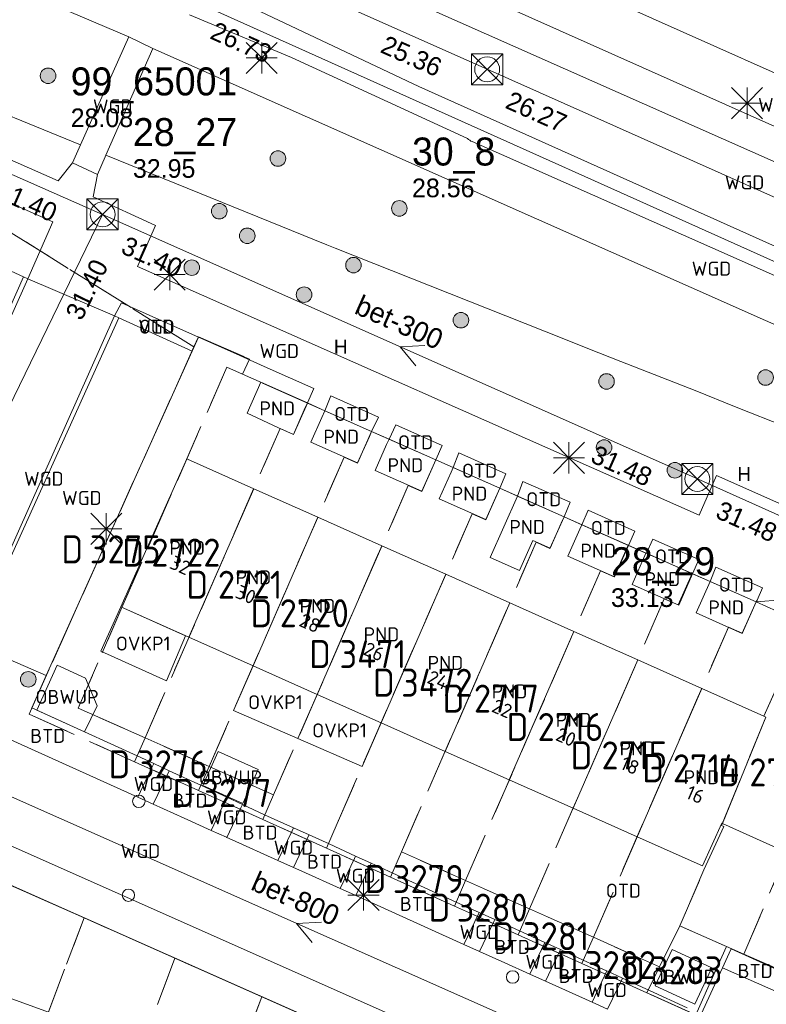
# Model space of a CAD drawing. Header units: metres. Extents: x 207644 to 210135, y 370459 to 373417.
# Tile 96 of 256: x 208262 to 208310, y 371814 to 371877. Entities that reach past the tile are written whole.
import ezdxf
from ezdxf.enums import TextEntityAlignment as Align

# ---------------------------------------------------------------- set-up
doc = ezdxf.new("R2010")
doc.units = ezdxf.units.M
doc.linetypes.add('HIDDEN2', pattern=[4.7625, 3.175, -1.5875])
for name, color, linetype in [('BTD', 7, 'Continuous'), ('combi_kolk', 7, 'Continuous'), ('CON_BxH300x300mm', 7, 'Continuous'), ('CON_BxH400x400mm', 7, 'Continuous'), ('CON_BxH800x800mm', 7, 'Continuous'), ('DMM_BxH300x300mm', 7, 'Continuous'), ('DMM_BxH800x800mm', 7, 'Continuous'), ('GB', 1, 'Continuous'), ('GB07', 1, 'Continuous'), ('GB11', 1, 'Continuous'), ('INV_BxH300x300mm', 7, 'Continuous'), ('INV_BxH400x400mm', 7, 'Continuous'), ('INV_BxH800x800mm', 7, 'Continuous'), ('KAD_Niet_vastgesteld_Perceel', 30, 'Continuous'), ('KAD_perceelnummer', 212, 'Continuous'), ('KAD_sectie', 212, 'Continuous'), ('KAD_Vastgesteld_Perceel', 212, 'Continuous'), ('KO_INSPECTIE', 7, 'Continuous'), ('NAR', 7, 'Continuous'), ('NLV_inspectieput', 7, 'Continuous'), ('NNR_inspectieput', 7, 'Continuous'), ('NOD_inspectieput', 7, 'Continuous'), ('OBWUP', 7, 'Continuous'), ('OTD', 7, 'Continuous'), ('OVKP1', 7, 'Continuous'), ('PIJL', 7, 'Continuous'), ('PND', 7, 'Continuous'), ('VGO', 7, 'Continuous'), ('WGD', 7, 'Continuous')]:
    doc.layers.add(name, color=color, linetype=linetype)
for name, color, linetype, lineweight in [('GIMGMV', 7, 'Continuous', 25), ('GMV', 7, 'Continuous', 25), ('GP1', 7, 'Continuous', 30), ('Q21_lantaarnpaal', 1, 'Continuous', 0), ('Q26_boom', 72, 'Continuous', 0), ('Q28_rioolput', 153, 'Continuous', 0)]:
    doc.layers.add(name, color=color, linetype=linetype, lineweight=lineweight)
doc.styles.add('ISO', font='isocpeur.ttf', dxfattribs={"height": 1})
doc.styles.add('ISOCP', font='ISOCP.shx', dxfattribs={"height": 1.8})

# ---------------------------------------------------------------- blocks, each defined once
blk = doc.blocks.new('ACMAP_ANN_TEMPLATE_Vastgesteld_Perceelnummer')
at = {"layer": 'KAD_perceelnummer', "style": 'ISOCP'}
blk.add_attdef('Perceelnummer', text='', height=1.8, dxfattribs=at).set_placement((0, 0), align=Align.MIDDLE)
at = {"layer": 'KAD_sectie', "style": 'ISOCP'}
blk.add_attdef('sectie', text='', height=1.8, dxfattribs=at).set_placement((-2.7, 0), align=Align.MIDDLE_RIGHT)
blk = doc.blocks.new('Q26')
blk.add_hatch(color=256).paths.add_polyline_path([(-0.452, -0.01, 1), (0.548, -0.01, 1)])
blk.add_circle((0.048, -0.01), 0.5)
blk = doc.blocks.new('Q21')
for p, q in [((-1, 1), (0, 0)), ((0, 1), (0, 0)), ((0, 0), (1, 1)), ((-1, 0), (0, 0)), ((-1, -1), (0, 0)), ((0, 0), (1, 0)), ((0, 0), (0, -1)), ((0, 0), (1, -1))]:
    blk.add_line(p, q)
blk = doc.blocks.new('Q28')
at = {"linetype": 'Continuous'}
for p, q in [((-1, -1), (1, 1)), ((-1, 1), (1, -1))]:
    blk.add_line(p, q, dxfattribs=at)
blk.add_lwpolyline([(1, 1), (1, -1), (-1, -1), (-1, 1)], close=True)

msp = doc.modelspace()

# ---------------------------------------------------------------- linework, layer by layer
at = {"layer": 'combi_kolk', "color": 253, "lineweight": 13}
for centre in [(208270.12, 371826.8), (208269.45, 371820.76), (208294.15, 371815.5)]:
    msp.add_circle(centre, 0.4, dxfattribs=at)
at = {"layer": 'CON_BxH300x300mm', "color": 253, "linetype": 'Continuous', "lineweight": 13}
for points in [[(208267.79, 371864.55), (208229.47, 371881.47)], [(208251.79, 371831.6), (208267.79, 371864.55)], [(208267.79, 371864.55), (208306.02, 371847.53)], [(208306.02, 371847.53), (208343.93, 371830.55)]]:
    msp.add_lwpolyline(points, dxfattribs=at)
at = {"layer": 'CON_BxH400x400mm', "color": 253, "linetype": 'Continuous', "lineweight": 13}
msp.add_lwpolyline([(208398.595, 371822.186), (208273.531, 371878.355)], dxfattribs=at)
at = {"layer": 'CON_BxH800x800mm', "color": 253, "linetype": 'Continuous', "lineweight": 13}
for points in [[(208292.51, 371873.88), (208249.33, 371893.09)], [(208335.85, 371854.56), (208292.51, 371873.88)], [(208308.71, 371806.31), (208251.79, 371831.6)]]:
    msp.add_lwpolyline(points, dxfattribs=at)
at = {"layer": 'GB', "color": 253, "linetype": 'Continuous', "lineweight": 13}
for points in [[(208277.081, 371851.771), (208277.958, 371853.748)], [(208280.956, 371852.418), (208277.958, 371853.748)], [(208280.956, 371852.418), (208280.756, 371851.968)], [(208280.756, 371851.968), (208280.061, 371850.401)], [(208282.08, 371851.919), (208281.891, 371851.494)], [(208282.08, 371851.919), (208285.078, 371850.589)], [(208281.891, 371851.494), (208281.185, 371849.902)], [(208280.061, 371850.401), (208279.044, 371850.852)], [(208284.937, 371850.272), (208285.078, 371850.589)], [(208281.185, 371849.902), (208284.183, 371848.572)], [(208284.183, 371848.572), (208284.937, 371850.272)], [(208286.049, 371849.745), (208286.202, 371850.09)], [(208289.2, 371848.76), (208286.202, 371850.09)], [(208285.307, 371848.073), (208286.049, 371849.745)], [(208273.202, 371848.823), (208268.956, 371839.302)], [(208273.239, 371848.807), (208273.202, 371848.823)], [(208277.505, 371846.904), (208273.239, 371848.807)], [(208289.2, 371848.76), (208289.034, 371848.386)], [(208288.305, 371846.743), (208285.307, 371848.073)], [(208289.034, 371848.386), (208288.305, 371846.743)], [(208289.429, 371846.244), (208290.192, 371847.964)], [(208290.192, 371847.964), (208290.324, 371848.261)], [(208293.322, 371846.931), (208290.324, 371848.261)], [(208281.624, 371845.066), (208277.505, 371846.904)], [(208293.322, 371846.931), (208292.427, 371844.914)], [(208292.427, 371844.914), (208289.429, 371846.244)], [(208294.455, 371846.428), (208292.706, 371842.486)], [(208294.455, 371846.428), (208297.453, 371845.098)], [(208285.744, 371843.228), (208281.624, 371845.066)], [(208297.271, 371844.688), (208297.453, 371845.098)], [(208296.558, 371843.081), (208297.271, 371844.688)], [(208298.469, 371844.304), (208297.701, 371842.574)], [(208298.596, 371844.591), (208298.469, 371844.304)], [(208298.596, 371844.591), (208301.594, 371843.261)], [(208295.451, 371843.572), (208296.558, 371843.081)], [(208285.744, 371843.228), (208289.845, 371841.398)], [(208300.699, 371841.244), (208301.594, 371843.261)], [(208297.701, 371842.574), (208300.699, 371841.244)], [(208302.718, 371842.762), (208301.823, 371840.745)], [(208302.718, 371842.762), (208302.743, 371842.751)], [(208305.716, 371841.432), (208302.743, 371842.751)], [(208293.966, 371839.56), (208289.845, 371841.398)], [(208304.821, 371839.415), (208305.716, 371841.432)], [(208301.823, 371840.745), (208304.821, 371839.415)], [(208306.84, 371840.933), (208305.945, 371838.916)], [(208306.84, 371840.933), (208309.802, 371839.619)], [(208273.34, 371837.349), (208268.956, 371839.302)], [(208298.086, 371837.722), (208293.966, 371839.56)], [(208308.907, 371837.603), (208309.802, 371839.619)], [(208305.945, 371838.916), (208308.907, 371837.603)], [(208277.462, 371835.513), (208273.34, 371837.349)], [(208302.187, 371835.892), (208298.086, 371837.722)], [(208306.298, 371834.058), (208302.187, 371835.892)], [(208281.585, 371833.677), (208277.462, 371835.513)], [(208310.29, 371832.277), (208311.516, 371834.997)], [(208310.29, 371832.277), (208306.298, 371834.058)], [(208281.585, 371833.677), (208285.688, 371831.85)], [(208289.811, 371830.014), (208285.688, 371831.85)], [(208293.933, 371828.178), (208289.811, 371830.014)], [(208298.037, 371826.35), (208293.933, 371828.178)], [(208302.15, 371824.518), (208298.037, 371826.35)], [(208306.36, 371822.643), (208307.592, 371825.389)], [(208307.592, 371825.389), (208307.628, 371825.373)], [(208307.628, 371825.373), (208311.772, 371823.514)], [(208302.15, 371824.518), (208306.36, 371822.643)], [(208264.31, 371813.236), (208261.558, 371814.253)]]:
    msp.add_lwpolyline(points, dxfattribs=at)
at = {"layer": 'GB07', "color": 253, "linetype": 'Continuous', "lineweight": 13}
for points in [[(208273.34, 371837.349), (208277.505, 371846.904)], [(208281.624, 371845.066), (208277.462, 371835.513)], [(208281.585, 371833.677), (208285.744, 371843.228)], [(208285.688, 371831.85), (208289.845, 371841.398)], [(208289.811, 371830.014), (208293.966, 371839.56)], [(208293.933, 371828.178), (208298.086, 371837.722)], [(208298.037, 371826.35), (208302.187, 371835.892)], [(208306.298, 371834.058), (208302.15, 371824.518)], [(208310.417, 371832.221), (208307.628, 371825.373)], [(208310.29, 371832.277), (208310.417, 371832.221)]]:
    msp.add_lwpolyline(points, dxfattribs=at)
at = {"layer": 'GB11', "color": 253, "linetype": 'Continuous', "lineweight": 13}
for points in [[(208279.044, 371850.852), (208277.081, 371851.771)], [(208294.597, 371841.647), (208295.451, 371843.572)], [(208292.706, 371842.486), (208294.597, 371841.647)]]:
    msp.add_lwpolyline(points, dxfattribs=at)
at = {"layer": 'GIMGMV', "color": 253, "linetype": 'Continuous', "lineweight": 13}
for points in [[(208264.878, 371835.546), (208263.562, 371832.663)], [(208265.102, 371835.444), (208264.878, 371835.546)], [(208266.693, 371834.717), (208265.102, 371835.444)], [(208267.451, 371832.938), (208266.693, 371834.717)], [(208266.632, 371831.263), (208267.451, 371832.938)], [(208263.562, 371832.663), (208266.632, 371831.263)], [(208275.211, 371830.003), (208274.23, 371827.822)], [(208277.784, 371828.846), (208275.211, 371830.003)], [(208276.803, 371826.665), (208277.784, 371828.846)], [(208274.23, 371827.822), (208276.803, 371826.665)], [(208304.395, 371817.272), (208303.317, 371814.936)], [(208306.941, 371816.097), (208304.395, 371817.272)], [(208305.863, 371813.76), (208306.901, 371816.011)], [(208306.901, 371816.011), (208306.941, 371816.097)], [(208303.317, 371814.936), (208305.764, 371813.806)], [(208305.764, 371813.806), (208305.863, 371813.76)]]:
    msp.add_lwpolyline(points, dxfattribs=at)
at = {"layer": 'GMV', "color": 253, "linetype": 'Continuous', "lineweight": 13}
for points in [[(208217.385, 371887.735), (208264.938, 371866.698)], [(208383.527, 371837.85), (208276.009, 371885.834)], [(208277.043, 371882.996), (208382.76, 371836.119)], [(208269.484, 371875.958), (208263.377, 371878.588)], [(208275.195, 371878.909), (208288.12, 371872.782)], [(208299.386, 371878.832), (208375.927, 371844.682)], [(208273.376, 371877.387), (208279.925, 371874.648)], [(208266.38, 371869.024), (208269.484, 371875.958)], [(208269.484, 371875.958), (208271.025, 371875.21)], [(208268.003, 371868.355), (208271.025, 371875.21)], [(208389.343, 371822.644), (208271.025, 371875.21)], [(208279.925, 371874.648), (208291.25, 371869.435)], [(208288.12, 371872.782), (208371.696, 371835.248)], [(208257.75, 371872.531), (208266.38, 371869.024)], [(208266.38, 371869.024), (208265.858, 371867.857)], [(208291.549, 371869.228), (208308.894, 371861.549)], [(208267.453, 371867.109), (208267.955, 371868.247)], [(208267.955, 371868.247), (208268.003, 371868.355)], [(208282.198, 371862.593), (208268.003, 371868.355)], [(208264.938, 371866.698), (208265.858, 371867.857)], [(208265.858, 371867.857), (208267.453, 371867.109)], [(208267.453, 371867.109), (208267.188, 371865.666)], [(208259.587, 371866.273), (208264.583, 371864.059)], [(208267.188, 371865.666), (208271.185, 371863.836)], [(208264.583, 371864.059), (208262.98, 371860.41)], [(208271.185, 371863.836), (208270.045, 371861.203)], [(208257.998, 371862.689), (208262.708, 371860.534)], [(208282.734, 371862.375), (208282.198, 371862.593)], [(208296.188, 371857.031), (208282.734, 371862.375)], [(208308.894, 371861.549), (208397.733, 371822.086)], [(208270.045, 371861.203), (208306.141, 371845.212)], [(208253.402, 371839.552), (208262.708, 371860.534)], [(208253.676, 371839.513), (208262.98, 371860.41)], [(208262.98, 371860.41), (208262.708, 371860.534)], [(208268.561, 371858.024), (208262.98, 371860.41)], [(208269.008, 371858.857), (208268.561, 371858.024)], [(208273.95, 371856.658), (208269.008, 371858.857)], [(208268.561, 371858.024), (208259.195, 371837.051)], [(208268.834, 371857.899), (208259.371, 371836.97)], [(208268.561, 371858.024), (208268.834, 371857.899)], [(208273.546, 371855.75), (208268.834, 371857.899)], [(208299.696, 371855.646), (208296.188, 371857.031)], [(208273.95, 371856.658), (208273.546, 371855.75)], [(208276.19, 371855.661), (208273.95, 371856.658)], [(208273.546, 371855.75), (208264.174, 371834.883)], [(208276.19, 371855.661), (208278.375, 371854.689)], [(208301.094, 371855.094), (208299.696, 371855.646)], [(208305.875, 371853.219), (208301.094, 371855.094)], [(208281.366, 371853.358), (208278.375, 371854.689)], [(208280.956, 371852.418), (208281.366, 371853.358)], [(208308.516, 371852.156), (208305.875, 371853.219)], [(208282.08, 371851.919), (208280.956, 371852.418)], [(208282.08, 371851.919), (208282.457, 371852.873)], [(208282.457, 371852.873), (208285.534, 371851.504)], [(208311.656, 371850.906), (208308.516, 371852.156)], [(208285.534, 371851.504), (208285.078, 371850.589)], [(208285.078, 371850.589), (208286.202, 371850.09)], [(208286.647, 371851.009), (208286.202, 371850.09)], [(208289.611, 371849.69), (208286.647, 371851.009)], [(208289.2, 371848.76), (208289.611, 371849.69)], [(208290.698, 371849.207), (208290.324, 371848.261)], [(208293.718, 371847.863), (208290.698, 371849.207)], [(208290.324, 371848.261), (208289.2, 371848.76)], [(208293.322, 371846.931), (208293.718, 371847.863)], [(208294.455, 371846.428), (208294.809, 371847.377)], [(208294.809, 371847.377), (208297.839, 371846.029)], [(208306.141, 371845.212), (208307.243, 371847.753)], [(208307.243, 371847.753), (208348.237, 371829.545)], [(208293.322, 371846.931), (208294.455, 371846.428)], [(208297.839, 371846.029), (208297.453, 371845.098)], [(208298.596, 371844.591), (208298.991, 371845.517)], [(208298.991, 371845.517), (208301.997, 371844.179)], [(208298.596, 371844.591), (208297.453, 371845.098)], [(208301.997, 371844.179), (208301.594, 371843.261)], [(208303.15, 371843.666), (208302.743, 371842.751)], [(208306.108, 371842.35), (208303.15, 371843.666)], [(208301.594, 371843.261), (208302.718, 371842.762)], [(208305.716, 371841.432), (208306.108, 371842.35)], [(208306.84, 371840.933), (208307.2, 371841.864)], [(208307.2, 371841.864), (208310.199, 371840.53)], [(208306.84, 371840.933), (208305.716, 371841.432)], [(208330.887, 371793.257), (208223.799, 371840.874)], [(208310.199, 371840.53), (208309.857, 371839.745)], [(208309.802, 371839.619), (208311.44, 371839.754)], [(208309.857, 371839.745), (208309.802, 371839.619)], [(208264.174, 371834.883), (208259.371, 371836.97)], [(208264.174, 371834.883), (208263.234, 371832.813)], [(208270.049, 371827.062), (208257.45, 371832.749)], [(208263.234, 371832.813), (208270.016, 371829.719)], [(208270.016, 371829.719), (208271.081, 371829.227)], [(208270.945, 371828.941), (208270.049, 371827.062)], [(208271.081, 371829.227), (208270.945, 371828.941)], [(208272.079, 371828.766), (208271.081, 371829.227)], [(208271.948, 371828.492), (208271.052, 371826.609)], [(208272.079, 371828.766), (208271.948, 371828.492)], [(208274.141, 371827.813), (208272.079, 371828.766)], [(208274.141, 371827.813), (208275.782, 371827.056)], [(208270.049, 371827.062), (208271.052, 371826.609)], [(208275.782, 371827.056), (208275.671, 371826.824)], [(208276.779, 371826.595), (208275.782, 371827.056)], [(208271.052, 371826.609), (208273.024, 371825.719)], [(208275.671, 371826.824), (208274.769, 371824.931)], [(208276.779, 371826.595), (208276.674, 371826.375)], [(208278.203, 371825.938), (208276.779, 371826.595)], [(208276.674, 371826.375), (208275.771, 371824.479)], [(208278.203, 371825.938), (208280.062, 371825.096)], [(208273.024, 371825.719), (208274.769, 371824.931)], [(208318.73, 371796.145), (208254.404, 371824.72)], [(208274.769, 371824.931), (208275.755, 371824.486)], [(208275.755, 371824.486), (208275.771, 371824.479)], [(208275.771, 371824.479), (208276.116, 371824.323)], [(208279.968, 371824.899), (208279.06, 371822.994)], [(208280.062, 371825.096), (208279.968, 371824.899)], [(208280.062, 371825.096), (208281.063, 371824.643)], [(208281.063, 371824.643), (208280.971, 371824.45)], [(208281.063, 371824.643), (208282.344, 371824.063)], [(208276.116, 371824.323), (208279.06, 371822.994)], [(208280.971, 371824.45), (208280.063, 371822.541)], [(208282.344, 371824.063), (208284.055, 371823.279)], [(208284.055, 371823.279), (208283.976, 371823.113)], [(208284.055, 371823.279), (208285.054, 371822.822)], [(208280.063, 371822.541), (208279.06, 371822.994)], [(208283.976, 371823.113), (208283.059, 371821.189)], [(208284.98, 371822.666), (208284.061, 371820.737)], [(208285.054, 371822.822), (208284.98, 371822.666)], [(208286.438, 371822.188), (208285.054, 371822.822)], [(208280.063, 371822.541), (208280.6, 371822.299)], [(208280.6, 371822.299), (208283.059, 371821.189)], [(208286.438, 371822.188), (208290.516, 371820.313)], [(208283.782, 371820.862), (208283.059, 371821.189)], [(208284.061, 371820.737), (208283.782, 371820.862)], [(208291.017, 371817.597), (208284.061, 371820.737)], [(208290.516, 371820.313), (208291.993, 371819.643)], [(208291.955, 371819.564), (208291.017, 371817.597)], [(208291.993, 371819.643), (208291.955, 371819.564)], [(208291.993, 371819.643), (208292.993, 371819.189)], [(208292.959, 371819.117), (208292.02, 371817.144)], [(208292.993, 371819.189), (208292.959, 371819.117)], [(208294.578, 371818.469), (208292.993, 371819.189)], [(208294.578, 371818.469), (208296.226, 371817.717)], [(208291.017, 371817.597), (208292.02, 371817.144)], [(208296.205, 371817.673), (208295.257, 371815.683)], [(208296.226, 371817.717), (208296.205, 371817.673)], [(208296.226, 371817.717), (208297.226, 371817.261)], [(208292.02, 371817.144), (208293.638, 371816.414)], [(208297.21, 371817.226), (208296.259, 371815.23)], [(208297.226, 371817.261), (208297.21, 371817.226)], [(208298.688, 371816.594), (208297.226, 371817.261)], [(208308.167, 371817.269), (208307.629, 371816.098)], [(208308.186, 371817.311), (208308.167, 371817.269)], [(208308.186, 371817.311), (208311.841, 371815.651)], [(208293.638, 371816.414), (208295.257, 371815.683)], [(208298.688, 371816.594), (208300.183, 371815.904)], [(208295.257, 371815.683), (208296.259, 371815.23)], [(208300.207, 371815.893), (208299.248, 371813.881)], [(208300.183, 371815.904), (208300.207, 371815.893)], [(208300.207, 371815.893), (208301.204, 371815.433)], [(208306.262, 371813.12), (208307.629, 371816.098)], [(208307.629, 371816.098), (208311.284, 371814.482)], [(208296.259, 371815.23), (208299.248, 371813.881)], [(208301.204, 371815.433), (208300.251, 371813.428)], [(208301.204, 371815.433), (208302.953, 371814.625)], [(208302.953, 371814.625), (208305.37, 371813.526)], [(208299.248, 371813.881), (208300.251, 371813.428)]]:
    msp.add_lwpolyline(points, dxfattribs=at)
msp.add_lwpolyline([(208291.25, 371869.435, 0.138087), (208291.549, 371869.228)], format="xyb", dxfattribs=at)
at = {"layer": 'GP1', "color": 253, "linetype": 'Continuous', "lineweight": 13}
for points in [[(208267.67, 371836.462), (208268.956, 371839.302)], [(208268.956, 371839.302), (208273.129, 371837.443)], [(208273.129, 371837.443), (208271.899, 371834.558)], [(208271.899, 371834.558), (208267.67, 371836.462)], [(208277.462, 371835.513), (208276.213, 371832.643)], [(208281.585, 371833.677), (208280.35, 371830.842)], [(208276.213, 371832.643), (208280.35, 371830.842)], [(208285.688, 371831.85), (208284.469, 371829.049)], [(208284.469, 371829.049), (208280.35, 371830.842)]]:
    msp.add_lwpolyline(points, dxfattribs=at)
at = {"layer": 'KAD_Niet_vastgesteld_Perceel', "color": 253, "linetype": 'HIDDEN2', "lineweight": 13}
msp.add_lwpolyline([(208311.125, 371839.031), (208309.798, 371839.62), (208305.679, 371841.448), (208301.563, 371843.274), (208297.449, 371845.1), (208293.317, 371846.933), (208289.203, 371848.758), (208285.084, 371850.585), (208280.964, 371852.413), (208276.793, 371854.264), (208277.235, 371855.234), (208273.951, 371856.666), (208273.665, 371856.03), (208257.6, 371866.051), (208257.358, 371866.156), (208253.462, 371867.878), (208249.361, 371869.69), (208245.239, 371871.512), (208241.114, 371873.335), (208236.996, 371875.155), (208232.875, 371876.976), (208229.987, 371878.252)], dxfattribs=at)
at = {"layer": 'KAD_Vastgesteld_Perceel', "color": 253, "linetype": 'HIDDEN2', "lineweight": 13}
for points in [[(208257.6, 371866.051), (208273.665, 371856.03), (208263.063, 371832.41), (208269.851, 371829.346), (208273.966, 371827.488), (208278.081, 371825.63), (208282.176, 371823.781), (208286.29, 371821.924), (208290.403, 371820.067), (208294.5, 371818.218), (208298.604, 371816.366), (208302.768, 371814.486), (208305.913, 371813.067), (208307.887, 371817.468), (208309.015, 371816.969), (208313.108, 371815.158)], [(208312.667, 371798.837), (208307.067, 371801.325), (208301.325, 371803.876), (208295.515, 371806.457), (208289.753, 371809.017), (208283.884, 371811.624), (208278.027, 371814.226), (208272.433, 371816.711), (208266.596, 371819.304), (208260.758, 371821.897)]]:
    msp.add_lwpolyline(points, dxfattribs=at)
for points in [[(208269.035, 371839.267), (208266.227, 371832.79), (208270.52, 371830.879), (208269.851, 371829.346), (208263.063, 371832.41), (208273.665, 371856.03), (208273.951, 371856.666), (208277.235, 371855.234), (208276.793, 371854.264), (208275.772, 371854.717), (208269.035, 371839.267)], [(208270.52, 371830.879), (208266.227, 371832.79), (208269.035, 371839.267), (208275.772, 371854.717), (208276.793, 371854.264), (208280.964, 371852.413), (208280.068, 371850.392), (208279.195, 371850.781), (208270.52, 371830.879)], [(208274.644, 371829.044), (208270.52, 371830.879), (208279.195, 371850.781), (208280.068, 371850.392), (208280.964, 371852.413), (208285.084, 371850.585), (208284.183, 371848.553), (208283.313, 371848.942), (208274.644, 371829.044)], [(208283.313, 371848.942), (208284.183, 371848.553), (208285.084, 371850.585), (208289.203, 371848.758), (208288.303, 371846.729), (208287.436, 371847.115), (208278.768, 371827.208), (208274.644, 371829.044), (208283.313, 371848.942)], [(208278.768, 371827.208), (208287.436, 371847.115), (208288.303, 371846.729), (208289.203, 371848.758), (208293.317, 371846.933), (208292.414, 371844.898), (208291.539, 371845.288), (208282.872, 371825.381), (208282.176, 371823.781), (208278.081, 371825.63), (208278.768, 371827.208)], [(208292.414, 371844.898), (208293.317, 371846.933), (208297.449, 371845.1), (208296.547, 371843.066), (208295.662, 371843.458), (208286.996, 371823.546), (208286.29, 371821.924), (208282.176, 371823.781), (208282.872, 371825.381), (208291.539, 371845.288), (208292.414, 371844.898)], [(208295.662, 371843.458), (208296.547, 371843.066), (208297.449, 371845.1), (208301.563, 371843.274), (208300.663, 371841.246), (208299.787, 371841.632), (208291.119, 371821.711), (208286.996, 371823.546), (208295.662, 371843.458)], [(208299.787, 371841.632), (208300.663, 371841.246), (208301.563, 371843.274), (208305.679, 371841.448), (208304.783, 371839.428), (208303.896, 371839.821), (208295.225, 371819.884), (208291.119, 371821.711), (208299.787, 371841.632)], [(208306.445, 371822.401), (208304.892, 371818.793), (208303.593, 371816.16), (208299.339, 371818.053), (208308.014, 371838.006), (208308.908, 371837.614), (208309.798, 371839.62), (208311.125, 371839.031), (208311.405, 371839.676), (208312.283, 371841.692), (208315.288, 371840.354), (208314.373, 371838.348), (208313.252, 371838.849), (208310.29, 371832.278), (208310.417, 371832.221), (208307.577, 371825.248), (208307.723, 371825.183), (208306.445, 371822.401)], [(208303.896, 371839.821), (208304.783, 371839.428), (208305.679, 371841.448), (208309.798, 371839.62), (208308.908, 371837.614), (208308.014, 371838.006), (208299.339, 371818.053), (208295.225, 371819.884), (208303.896, 371839.821)], [(208306.445, 371822.401), (208307.723, 371825.183), (208307.577, 371825.248), (208310.417, 371832.221), (208310.29, 371832.278), (208313.252, 371838.849), (208314.373, 371838.348), (208315.288, 371840.354), (208319.411, 371838.518), (208318.496, 371836.512), (208317.443, 371836.98), (208309.015, 371816.969), (208307.887, 371817.468), (208304.892, 371818.793), (208306.445, 371822.401)], [(208313.108, 371815.158), (208309.015, 371816.969), (208317.443, 371836.98), (208318.496, 371836.512), (208319.411, 371838.518), (208323.521, 371836.688), (208322.608, 371834.686), (208321.573, 371835.145), (208313.108, 371815.158)], [(208274.644, 371829.044), (208273.966, 371827.488), (208269.851, 371829.346), (208270.52, 371830.879), (208274.644, 371829.044)], [(208278.768, 371827.208), (208278.081, 371825.63), (208273.966, 371827.488), (208274.644, 371829.044), (208278.768, 371827.208)], [(208291.119, 371821.711), (208290.403, 371820.067), (208286.29, 371821.924), (208286.996, 371823.546), (208291.119, 371821.711)], [(208260.758, 371821.897), (208266.596, 371819.304), (208260.876, 371804.119), (208259.225, 371804.752), (208257.659, 371800.653), (208261.03, 371799.347), (208260.127, 371796.939), (208260.327, 371796.861), (208259.709, 371795.198), (208257.9, 371795.898), (208255.685, 371790.041), (208249.601, 371792.401), (208254.024, 371804.437), (208256.052, 371809.685), (208260.758, 371821.897)], [(208295.225, 371819.884), (208294.5, 371818.218), (208290.403, 371820.067), (208291.119, 371821.711), (208295.225, 371819.884)], [(208299.339, 371818.053), (208298.604, 371816.366), (208294.5, 371818.218), (208295.225, 371819.884), (208299.339, 371818.053)], [(208254.039, 371785.39), (208254.067, 371785.471), (208255.685, 371790.041), (208257.9, 371795.898), (208259.709, 371795.198), (208260.327, 371796.861), (208260.127, 371796.939), (208261.03, 371799.347), (208257.659, 371800.653), (208259.225, 371804.752), (208260.876, 371804.119), (208266.596, 371819.304), (208272.433, 371816.711), (208261.552, 371787.779), (208259.966, 371783.183), (208254.039, 371785.39)], [(208303.593, 371816.16), (208304.892, 371818.793), (208307.887, 371817.468), (208305.913, 371813.067), (208302.768, 371814.486), (208303.593, 371816.16)], [(208302.768, 371814.486), (208298.604, 371816.366), (208299.339, 371818.053), (208303.593, 371816.16), (208302.768, 371814.486)], [(208272.433, 371816.711), (208278.027, 371814.226), (208272.573, 371799.728), (208271.044, 371800.306), (208269.478, 371796.118), (208272.872, 371794.829), (208271.98, 371792.461), (208272.115, 371792.409), (208271.515, 371790.807), (208269.688, 371791.495), (208267.482, 371785.523), (208261.552, 371787.779), (208272.433, 371816.711)], [(208283.884, 371811.624), (208273.223, 371783.364), (208267.482, 371785.523), (208269.688, 371791.495), (208271.515, 371790.807), (208272.115, 371792.409), (208271.98, 371792.461), (208272.872, 371794.829), (208269.478, 371796.118), (208271.044, 371800.306), (208272.573, 371799.728), (208278.027, 371814.226), (208283.884, 371811.624)]]:
    msp.add_lwpolyline(points, close=True, dxfattribs=at)
at = {"layer": 'NOD_inspectieput', "color": 253, "lineweight": 13}
for centre in [(208292.51, 371873.88), (208267.79, 371864.55), (208306.02, 371847.53)]:
    msp.add_circle(centre, 0.8, dxfattribs=at)
at = {"layer": 'PIJL', "color": 253, "lineweight": 13}
for points in [[(208288.51, 371856.11), (208286.91, 371856.04), (208287.93, 371854.8)], [(208281.86, 371819.03), (208280.25, 371818.95), (208281.27, 371817.71)]]:
    msp.add_lwpolyline(points, dxfattribs=at)

# ---------------------------------------------------------------- block references
at = {"layer": 'KAD_Vastgesteld_Perceel', "color": 253, "linetype": 'HIDDEN2', "lineweight": 13}
ref = msp.add_blockref('ACMAP_ANN_TEMPLATE_Vastgesteld_Perceelnummer', (208269.242, 371843.006), dxfattribs=at)
ref.add_attrib('Perceelnummer', '3275', dxfattribs={"layer": 'KAD_perceelnummer', "lineweight": 13, "height": 1.8, "style": 'ISOCP'}).set_placement((208269.242, 371843.006), align=Align.MIDDLE)
ref.add_attrib('sectie', 'D', dxfattribs={"layer": 'KAD_sectie', "lineweight": 13, "height": 1.8, "style": 'ISOCP'}).set_placement((208266.542, 371843.006), align=Align.MIDDLE_RIGHT)
ref = msp.add_blockref('ACMAP_ANN_TEMPLATE_Vastgesteld_Perceelnummer', (208273.145, 371842.798), dxfattribs=at)
ref.add_attrib('Perceelnummer', '2722', dxfattribs={"layer": 'KAD_perceelnummer', "lineweight": 13, "height": 1.8, "style": 'ISOCP'}).set_placement((208273.145, 371842.798), align=Align.MIDDLE)
ref.add_attrib('sectie', 'D', dxfattribs={"layer": 'KAD_sectie', "lineweight": 13, "height": 1.8, "style": 'ISOCP'}).set_placement((208270.445, 371842.798), align=Align.MIDDLE_RIGHT)
ref = msp.add_blockref('ACMAP_ANN_TEMPLATE_Vastgesteld_Perceelnummer', (208277.274, 371840.729), dxfattribs=at)
ref.add_attrib('Perceelnummer', '2721', dxfattribs={"layer": 'KAD_perceelnummer', "lineweight": 13, "height": 1.8, "style": 'ISOCP'}).set_placement((208277.274, 371840.729), align=Align.MIDDLE)
ref.add_attrib('sectie', 'D', dxfattribs={"layer": 'KAD_sectie', "lineweight": 13, "height": 1.8, "style": 'ISOCP'}).set_placement((208274.574, 371840.729), align=Align.MIDDLE_RIGHT)
ref = msp.add_blockref('ACMAP_ANN_TEMPLATE_Vastgesteld_Perceelnummer', (208281.397, 371838.897), dxfattribs=at)
ref.add_attrib('Perceelnummer', '2720', dxfattribs={"layer": 'KAD_perceelnummer', "lineweight": 13, "height": 1.8, "style": 'ISOCP'}).set_placement((208281.397, 371838.897), align=Align.MIDDLE)
ref.add_attrib('sectie', 'D', dxfattribs={"layer": 'KAD_sectie', "lineweight": 13, "height": 1.8, "style": 'ISOCP'}).set_placement((208278.697, 371838.897), align=Align.MIDDLE_RIGHT)
ref = msp.add_blockref('ACMAP_ANN_TEMPLATE_Vastgesteld_Perceelnummer', (208285.163, 371836.27), dxfattribs=at)
ref.add_attrib('Perceelnummer', '3471', dxfattribs={"layer": 'KAD_perceelnummer', "lineweight": 13, "height": 1.8, "style": 'ISOCP'}).set_placement((208285.163, 371836.27), align=Align.MIDDLE)
ref.add_attrib('sectie', 'D', dxfattribs={"layer": 'KAD_sectie', "lineweight": 13, "height": 1.8, "style": 'ISOCP'}).set_placement((208282.463, 371836.27), align=Align.MIDDLE_RIGHT)
ref = msp.add_blockref('ACMAP_ANN_TEMPLATE_Vastgesteld_Perceelnummer', (208289.272, 371834.429), dxfattribs=at)
ref.add_attrib('Perceelnummer', '3472', dxfattribs={"layer": 'KAD_perceelnummer', "lineweight": 13, "height": 1.8, "style": 'ISOCP'}).set_placement((208289.272, 371834.429), align=Align.MIDDLE)
ref.add_attrib('sectie', 'D', dxfattribs={"layer": 'KAD_sectie', "lineweight": 13, "height": 1.8, "style": 'ISOCP'}).set_placement((208286.572, 371834.429), align=Align.MIDDLE_RIGHT)
ref = msp.add_blockref('ACMAP_ANN_TEMPLATE_Vastgesteld_Perceelnummer', (208293.747, 371833.406), dxfattribs=at)
ref.add_attrib('Perceelnummer', '2717', dxfattribs={"layer": 'KAD_perceelnummer', "lineweight": 13, "height": 1.8, "style": 'ISOCP'}).set_placement((208293.747, 371833.406), align=Align.MIDDLE)
ref.add_attrib('sectie', 'D', dxfattribs={"layer": 'KAD_sectie', "lineweight": 13, "height": 1.8, "style": 'ISOCP'}).set_placement((208291.047, 371833.406), align=Align.MIDDLE_RIGHT)
ref = msp.add_blockref('ACMAP_ANN_TEMPLATE_Vastgesteld_Perceelnummer', (208297.862, 371831.579), dxfattribs=at)
ref.add_attrib('Perceelnummer', '2716', dxfattribs={"layer": 'KAD_perceelnummer', "lineweight": 13, "height": 1.8, "style": 'ISOCP'}).set_placement((208297.862, 371831.579), align=Align.MIDDLE)
ref.add_attrib('sectie', 'D', dxfattribs={"layer": 'KAD_sectie', "lineweight": 13, "height": 1.8, "style": 'ISOCP'}).set_placement((208295.162, 371831.579), align=Align.MIDDLE_RIGHT)
ref = msp.add_blockref('ACMAP_ANN_TEMPLATE_Vastgesteld_Perceelnummer', (208301.97, 371829.751), dxfattribs=at)
ref.add_attrib('Perceelnummer', '2715', dxfattribs={"layer": 'KAD_perceelnummer', "lineweight": 13, "height": 1.8, "style": 'ISOCP'}).set_placement((208301.97, 371829.751), align=Align.MIDDLE)
ref.add_attrib('sectie', 'D', dxfattribs={"layer": 'KAD_sectie', "lineweight": 13, "height": 1.8, "style": 'ISOCP'}).set_placement((208299.27, 371829.751), align=Align.MIDDLE_RIGHT)
ref = msp.add_blockref('ACMAP_ANN_TEMPLATE_Vastgesteld_Perceelnummer', (208272.271, 371829.184), dxfattribs=at)
ref.add_attrib('Perceelnummer', '3276', dxfattribs={"layer": 'KAD_perceelnummer', "lineweight": 13, "height": 1.8, "style": 'ISOCP'}).set_placement((208272.271, 371829.184), align=Align.MIDDLE)
ref.add_attrib('sectie', 'D', dxfattribs={"layer": 'KAD_sectie', "lineweight": 13, "height": 1.8, "style": 'ISOCP'}).set_placement((208269.571, 371829.184), align=Align.MIDDLE_RIGHT)
ref = msp.add_blockref('ACMAP_ANN_TEMPLATE_Vastgesteld_Perceelnummer', (208306.571, 371828.926), dxfattribs=at)
ref.add_attrib('Perceelnummer', '2714', dxfattribs={"layer": 'KAD_perceelnummer', "lineweight": 13, "height": 1.8, "style": 'ISOCP'}).set_placement((208306.571, 371828.926), align=Align.MIDDLE)
ref.add_attrib('sectie', 'D', dxfattribs={"layer": 'KAD_sectie', "lineweight": 13, "height": 1.8, "style": 'ISOCP'}).set_placement((208303.871, 371828.926), align=Align.MIDDLE_RIGHT)
ref = msp.add_blockref('ACMAP_ANN_TEMPLATE_Vastgesteld_Perceelnummer', (208311.453, 371828.662), dxfattribs=at)
ref.add_attrib('Perceelnummer', '2713', dxfattribs={"layer": 'KAD_perceelnummer', "lineweight": 13, "height": 1.8, "style": 'ISOCP'}).set_placement((208311.453, 371828.662), align=Align.MIDDLE)
ref.add_attrib('sectie', 'D', dxfattribs={"layer": 'KAD_sectie', "lineweight": 13, "height": 1.8, "style": 'ISOCP'}).set_placement((208308.753, 371828.662), align=Align.MIDDLE_RIGHT)
ref = msp.add_blockref('ACMAP_ANN_TEMPLATE_Vastgesteld_Perceelnummer', (208276.389, 371827.337), dxfattribs=at)
ref.add_attrib('Perceelnummer', '3277', dxfattribs={"layer": 'KAD_perceelnummer', "lineweight": 13, "height": 1.8, "style": 'ISOCP'}).set_placement((208276.389, 371827.337), align=Align.MIDDLE)
ref.add_attrib('sectie', 'D', dxfattribs={"layer": 'KAD_sectie', "lineweight": 13, "height": 1.8, "style": 'ISOCP'}).set_placement((208273.689, 371827.337), align=Align.MIDDLE_RIGHT)
ref = msp.add_blockref('ACMAP_ANN_TEMPLATE_Vastgesteld_Perceelnummer', (208288.727, 371821.807), dxfattribs=at)
ref.add_attrib('Perceelnummer', '3279', dxfattribs={"layer": 'KAD_perceelnummer', "lineweight": 13, "height": 1.8, "style": 'ISOCP'}).set_placement((208288.727, 371821.807), align=Align.MIDDLE)
ref.add_attrib('sectie', 'D', dxfattribs={"layer": 'KAD_sectie', "lineweight": 13, "height": 1.8, "style": 'ISOCP'}).set_placement((208286.027, 371821.807), align=Align.MIDDLE_RIGHT)
ref = msp.add_blockref('ACMAP_ANN_TEMPLATE_Vastgesteld_Perceelnummer', (208292.837, 371819.965), dxfattribs=at)
ref.add_attrib('Perceelnummer', '3280', dxfattribs={"layer": 'KAD_perceelnummer', "lineweight": 13, "height": 1.8, "style": 'ISOCP'}).set_placement((208292.837, 371819.965), align=Align.MIDDLE)
ref.add_attrib('sectie', 'D', dxfattribs={"layer": 'KAD_sectie', "lineweight": 13, "height": 1.8, "style": 'ISOCP'}).set_placement((208290.137, 371819.965), align=Align.MIDDLE_RIGHT)
ref = msp.add_blockref('ACMAP_ANN_TEMPLATE_Vastgesteld_Perceelnummer', (208296.942, 371818.125), dxfattribs=at)
ref.add_attrib('Perceelnummer', '3281', dxfattribs={"layer": 'KAD_perceelnummer', "lineweight": 13, "height": 1.8, "style": 'ISOCP'}).set_placement((208296.942, 371818.125), align=Align.MIDDLE)
ref.add_attrib('sectie', 'D', dxfattribs={"layer": 'KAD_sectie', "lineweight": 13, "height": 1.8, "style": 'ISOCP'}).set_placement((208294.242, 371818.125), align=Align.MIDDLE_RIGHT)
ref = msp.add_blockref('ACMAP_ANN_TEMPLATE_Vastgesteld_Perceelnummer', (208301.082, 371816.27), dxfattribs=at)
ref.add_attrib('Perceelnummer', '3282', dxfattribs={"layer": 'KAD_perceelnummer', "lineweight": 13, "height": 1.8, "style": 'ISOCP'}).set_placement((208301.082, 371816.27), align=Align.MIDDLE)
ref.add_attrib('sectie', 'D', dxfattribs={"layer": 'KAD_sectie', "lineweight": 13, "height": 1.8, "style": 'ISOCP'}).set_placement((208298.382, 371816.27), align=Align.MIDDLE_RIGHT)
ref = msp.add_blockref('ACMAP_ANN_TEMPLATE_Vastgesteld_Perceelnummer', (208305.338, 371815.93), dxfattribs=at)
ref.add_attrib('Perceelnummer', '3283', dxfattribs={"layer": 'KAD_perceelnummer', "lineweight": 13, "height": 1.8, "style": 'ISOCP'}).set_placement((208305.338, 371815.93), align=Align.MIDDLE)
ref.add_attrib('sectie', 'D', dxfattribs={"layer": 'KAD_sectie', "lineweight": 13, "height": 1.8, "style": 'ISOCP'}).set_placement((208302.638, 371815.93), align=Align.MIDDLE_RIGHT)
at = {"layer": 'Q21_lantaarnpaal', "color": 253}
for p in [(208278.02, 371874.607), (208309.211, 371871.702), (208272.107, 371860.672), (208297.769, 371848.89), (208268.028, 371844.326), (208284.56, 371820.769)]:
    msp.add_blockref('Q21', p, dxfattribs=at)
at = {"layer": 'Q26_boom', "color": 253}
for p in [(208264.237, 371873.471), (208279.014, 371868.15), (208275.243, 371864.764), (208286.815, 371864.941), (208277.043, 371863.18), (208273.477, 371861.134), (208283.87, 371861.295), (208280.694, 371859.394), (208290.776, 371857.751), (208300.134, 371853.81), (208310.356, 371854.066), (208299.977, 371849.565), (208304.53, 371848.1), (208262.966, 371834.655)]:
    msp.add_blockref('Q26', p, dxfattribs=at)
at = {"layer": 'Q28_rioolput', "color": 253}
for p in [(208292.51, 371873.882), (208267.788, 371864.549), (208306.015, 371847.525)]:
    msp.add_blockref('Q28', p, dxfattribs=at)

# ---------------------------------------------------------------- texts
at = {"layer": 'BTD', "color": 253, "linetype": 'Continuous', "lineweight": 13, "style": 'ISO'}
for p in [(208264.266, 371831.007), (208273.417, 371826.845), (208277.917, 371824.79), (208282.059, 371822.916), (208288.027, 371820.202), (208294.123, 371817.436), (208309.735, 371815.887), (208298.233, 371815.571)]:
    msp.add_text('BTD', height=0.9, dxfattribs=at).set_placement(p, align=Align.MIDDLE_CENTER)
at = {"layer": 'DMM_BxH300x300mm', "color": 253, "lineweight": 13}
msp.add_text('bet-300', height=1.3, rotation=336, dxfattribs=at).set_placement((208283.9, 371858.21))
at = {"layer": 'DMM_BxH800x800mm', "color": 253, "lineweight": 13}
msp.add_text('bet-800', height=1.3, rotation=336.04, dxfattribs=at).set_placement((208277.24, 371821.15))
at = {"layer": 'INV_BxH300x300mm', "color": 253, "lineweight": 13}
for s, rotation, p in [('31.40', 336.18, (208260.84, 371865.65)), ('31.40', 336, (208268.89, 371862.09)), ('31.40', 64.1, (208266.44, 371857.65)), ('31.48', 336, (208299.08, 371848.65)), ('31.48', 335.87, (208307.11, 371845.07))]:
    msp.add_text(s, height=1.2, rotation=rotation, dxfattribs=at).set_placement(p)
at = {"layer": 'INV_BxH400x400mm', "color": 253, "lineweight": 13}
msp.add_text('26.73', height=1.2, rotation=335.81, dxfattribs=at).set_placement((208274.62, 371875.89))
at = {"layer": 'INV_BxH800x800mm', "color": 253, "lineweight": 13}
for s, rotation, p in [('25.36', 336.02, (208285.57, 371875)), ('26.27', 335.97, (208293.6, 371871.42))]:
    msp.add_text(s, height=1.2, rotation=rotation, dxfattribs=at).set_placement(p)
at = {"layer": 'KO_INSPECTIE', "color": 253, "lineweight": 13}
for p in [(208282.66, 371855.59), (208308.59, 371847.4)]:
    msp.add_text('H', height=0.9, dxfattribs=at).set_placement(p)
at = {"layer": 'NAR', "color": 253, "linetype": 'Continuous', "lineweight": 13, "style": 'ISO'}
for s, rotation, p in [('32', 336, (208272.777, 371841.979)), ('30', 336.4, (208277, 371840.097)), ('28', 336.5, (208281.122, 371838.262)), ('26', 336.5, (208285.234, 371836.43)), ('24', 336.5, (208289.347, 371834.599)), ('22', 336.5, (208293.469, 371832.763)), ('20', 336.5, (208297.582, 371830.931)), ('18', 336.5, (208301.69, 371829.102)), ('16', 336.5, (208305.885, 371827.233))]:
    msp.add_text(s, height=0.9, rotation=rotation, dxfattribs=at).set_placement(p, align=Align.MIDDLE_CENTER)
at = {"layer": 'NLV_inspectieput', "color": 253, "lineweight": 13}
for s, p in [('28.08', (208265.74, 371870.16)), ('32.95', (208269.74, 371866.9)), ('28.56', (208287.68, 371865.65)), ('33.13', (208300.47, 371839.3))]:
    msp.add_text(s, height=1.2, dxfattribs=at).set_placement(p)
at = {"layer": 'NNR_inspectieput', "color": 253, "lineweight": 13}
for s, p in [('99_65001', (208265.74, 371872.2)), ('28_27', (208269.74, 371868.94)), ('30_8', (208287.68, 371867.69)), ('28_29', (208300.47, 371841.34))]:
    msp.add_text(s, height=1.8, dxfattribs=at).set_placement(p)
at = {"layer": 'OBWUP', "color": 253, "linetype": 'Continuous', "lineweight": 13, "style": 'ISO'}
for p in [(208265.507, 371833.518), (208276.007, 371828.334), (208305.129, 371815.516)]:
    msp.add_text('OBWUP', height=0.9, dxfattribs=at).set_placement(p, align=Align.MIDDLE_CENTER)
at = {"layer": 'OTD', "color": 253, "linetype": 'Continuous', "lineweight": 13, "style": 'ISO'}
for p in [(208271.256, 371857.326), (208283.807, 371851.713), (208287.907, 371849.891), (208292.021, 371848.063), (208296.147, 371846.23), (208300.297, 371844.386), (208304.426, 371842.551), (208308.52, 371840.733), (208301.268, 371821.053)]:
    msp.add_text('OTD', height=0.9, dxfattribs=at).set_placement(p, align=Align.MIDDLE_CENTER)
at = {"layer": 'OVKP1', "color": 253, "linetype": 'Continuous', "lineweight": 13, "style": 'ISO'}
for p in [(208270.4, 371836.946), (208278.899, 371833.174), (208283.019, 371831.359)]:
    msp.add_text('OVKP1', height=0.9, dxfattribs=at).set_placement(p, align=Align.MIDDLE_CENTER)
at = {"layer": 'PND', "color": 253, "linetype": 'Continuous', "lineweight": 13, "style": 'ISO'}
for p in [(208279.019, 371852.071), (208283.132, 371850.245), (208287.254, 371848.416), (208291.376, 371846.587), (208295.08, 371844.444), (208273.231, 371843.104), (208299.648, 371842.917), (208277.482, 371841.205), (208303.77, 371841.088), (208281.603, 371839.368), (208307.874, 371839.268), (208285.715, 371837.537), (208289.827, 371835.704), (208293.949, 371833.868), (208298.06, 371832.033), (208302.168, 371830.204), (208306.284, 371828.352)]:
    msp.add_text('PND', height=0.9, dxfattribs=at).set_placement(p, align=Align.MIDDLE_CENTER)
at = {"layer": 'VGO', "color": 253, "linetype": 'Continuous', "lineweight": 13, "style": 'ISO'}
msp.add_text('VGO', height=0.9, dxfattribs=at).set_placement((208271.256, 371857.326), align=Align.MIDDLE_CENTER)
at = {"layer": 'WGD', "color": 253, "linetype": 'Continuous', "lineweight": 13, "style": 'ISO'}
for p in [(208311.192, 371871.588), (208268.442, 371871.491), (208309.055, 371866.604), (208306.931, 371861.056), (208279.146, 371855.759), (208264.015, 371847.543), (208266.459, 371846.309), (208271.064, 371827.913), (208275.774, 371825.762), (208270.225, 371823.607), (208280.062, 371823.819), (208284.057, 371822.009), (208292.005, 371818.395), (208296.242, 371816.474), (208300.226, 371814.662)]:
    msp.add_text('WGD', height=0.9, dxfattribs=at).set_placement(p, align=Align.MIDDLE_CENTER)

doc.saveas('drawing.dxf')
